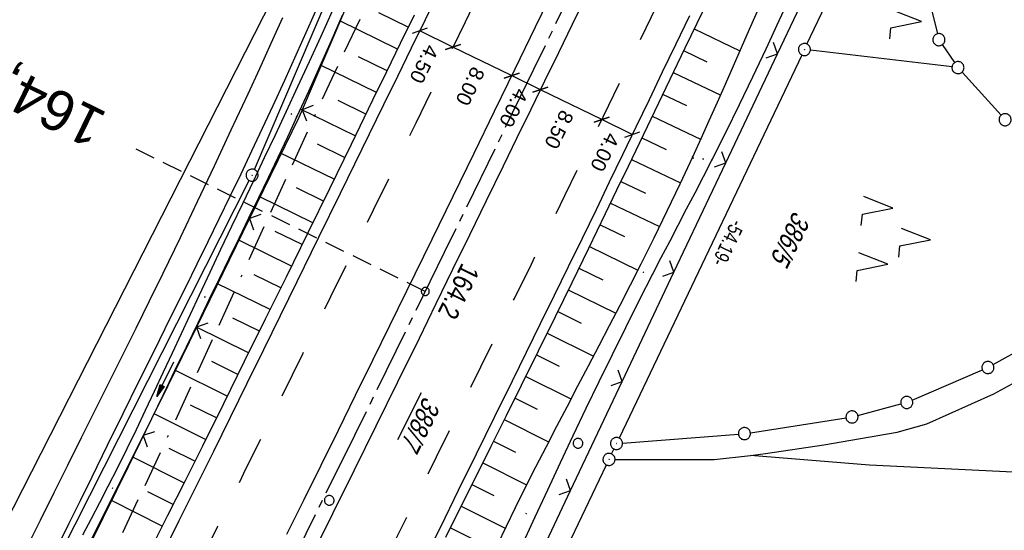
# Model space of a CAD drawing. Extents: x 510037 to 510706, y 460701 to 461658.
# Tile 31 of 34: x 510486 to 510608, y 461425 to 461489. Entities that reach past the tile are written whole.
import ezdxf
from ezdxf.enums import TextEntityAlignment as Align

# ---------------------------------------------------------------- set-up
doc = ezdxf.new("R2010")
doc.units = 0
doc.header["$LTSCALE"] = 10
doc.header["$MEASUREMENT"] = 0
for name, pattern in [('ACAD_ISO16W100', [73, 15, -6.5, 15, -6.5, 15, -7, 1, -7]), ('ACHSE', [5.5, 4, -0.5, 0.5, -0.5]), ('AUSGEZOGEN', [0]), ('LT00', [0]), ('LT02', [0.4, 0.2, -0.2]), ('LT17', [0.15, 0.1, -0.05])]:
    doc.linetypes.add(name, pattern=pattern)
doc.layers.get('0').update_dxf_attribs({"linetype": 'LT00'})
for name, color, linetype in [('--EK_FBR', 1, 'LT00'), ('--EK_ST-93-1', 30, 'LT17'), ('--EL_DFK_AB_L', 21, 'LT00'), ('--EL_DFK_AB_P', 7, 'LT00'), ('-AX-093', 35, 'ACHSE'), ('-ST-93-1', 250, 'LT00'), ('ABSTAND', 8, 'LT00'), ('BAB-KABEL', 220, 'ACAD_ISO16W100'), ('BEMAßUNG', 255, 'Continuous'), ('DFK_AB_FLNR', 7, 'Continuous'), ('DFK_AB_L', 21, 'LT00'), ('DFK_AB_P', 7, 'LT00'), ('DFK_FLUR_NR', 250, 'LT00'), ('DFK_GZPKT', 250, 'LT00'), ('DFK_KATASTER', 250, 'LT00'), ('DFK_NUTZUNG', 250, 'LT00'), ('DFK_VERMPKT', 252, 'LT00'), ('PFEIL', 140, 'AUSGEZOGEN'), ('V108_AFBR_BAB', 250, 'LT00'), ('V108_BOESCH', 250, 'LT00'), ('V108_BOSCHUNG', 250, 'LT00'), ('V108_GRABEN', 250, 'LT00'), ('V108_LG_MARK', 250, 'LT02'), ('V108_PK_GR', 1, 'LT00'), ('V108_ZAUN', 40, 'LT00')]:
    doc.layers.add(name, color=color, linetype=linetype)
doc.styles.add('Arial', font='ARIAL.TTF')
doc.styles.add('Beschrift', font='ARIAL.TTF')
doc.styles.get("Standard").update_dxf_attribs({"font": 'ARIAL.TTF'})

# ---------------------------------------------------------------- blocks, each defined once
blk = doc.blocks.new('SYMB7010')
at = {"color": 0, "linetype": 'ByBlock'}
for points in [[(-0.031408, 0.499213), (-0.093728, 0.49134), (-0.15457, 0.475719), (-0.212975, 0.452595), (-0.268021, 0.422333), (-0.31884, 0.385411), (-0.36463, 0.342411), (-0.40467, 0.29401), (-0.438329, 0.240973), (-0.465074, 0.184136), (-0.484486, 0.124395), (-0.496256, 0.062692), (-0.5002, 0)], [(-0.5002, 0), (-0.496256, -0.062692), (-0.484486, -0.124395), (-0.465075, -0.184136), (-0.438329, -0.240973), (-0.404671, -0.29401), (-0.36463, -0.342411), (-0.31884, -0.385411), (-0.268021, -0.422333), (-0.212975, -0.452595), (-0.154571, -0.475719), (-0.093728, -0.49134), (-0.031408, -0.499213), (0.031408, -0.499213)], [(0.5002, 0), (0.496256, 0.062692), (0.484485, 0.124395), (0.465074, 0.184136), (0.438329, 0.240973), (0.40467, 0.29401), (0.36463, 0.342411), (0.31884, 0.385411), (0.268021, 0.422333), (0.212975, 0.452595), (0.15457, 0.475719), (0.093728, 0.49134), (0.031408, 0.499213), (-0.031408, 0.499213)], [(0.031408, -0.499213), (0.093728, -0.491341), (0.15457, -0.475719), (0.212975, -0.452595), (0.268021, -0.422333), (0.31884, -0.385411), (0.36463, -0.342411), (0.404671, -0.294011), (0.438329, -0.240974), (0.465075, -0.184136), (0.484486, -0.124395), (0.496256, -0.062692), (0.500201, 0)]]:
    blk.add_lwpolyline(points, dxfattribs=at)
blk = doc.blocks.new('SYMB0003')
at = {"color": 0, "linetype": 'ByBlock'}
for p, q in [((-0.015712, 0), (0.010166, 0.012015)), ((0, -0.021257), (-0.015712, 0)), ((0.010166, 0.012015), (0, -0.021257))]:
    blk.add_line(p, q, dxfattribs=at)
for points in [[(-0.031395, 0.499013), (-0.093691, 0.491144), (-0.154509, 0.475528), (-0.21289, 0.452414), (-0.267913, 0.422164), (-0.318712, 0.385257), (-0.364484, 0.342274), (-0.404509, 0.293893), (-0.438154, 0.240877), (-0.464888, 0.184062), (-0.484292, 0.124345), (-0.496058, 0.062667), (-0.5, 0)], [(-0.5, 0), (-0.496058, -0.062667), (-0.484292, -0.124345), (-0.464888, -0.184062), (-0.438154, -0.240877), (-0.404509, -0.293893), (-0.364485, -0.342274), (-0.318712, -0.385257), (-0.267914, -0.422164), (-0.21289, -0.452414), (-0.154509, -0.475529), (-0.093691, -0.491144), (-0.031395, -0.499014), (0.031395, -0.499014)], [(0.5, 0), (0.496057, 0.062667), (0.484292, 0.124345), (0.464888, 0.184062), (0.438153, 0.240877), (0.404509, 0.293893), (0.364484, 0.342274), (0.318712, 0.385257), (0.267913, 0.422164), (0.21289, 0.452414), (0.154509, 0.475528), (0.093691, 0.491144), (0.031395, 0.499013), (-0.031395, 0.499013)], [(0.031395, -0.499014), (0.093691, -0.491144), (0.154509, -0.475529), (0.21289, -0.452414), (0.267914, -0.422164), (0.318712, -0.385257), (0.364485, -0.342274), (0.404509, -0.293893), (0.438154, -0.240877), (0.464889, -0.184062), (0.484292, -0.124345), (0.496058, -0.062667), (0.5, 0)]]:
    blk.add_lwpolyline(points, dxfattribs=at)
blk = doc.blocks.new('SYMB7222')
at = {"color": 0, "linetype": 'ByBlock'}
blk.add_line((0, 0.185), (-0.11, -0.185), dxfattribs=at)
blk.add_lwpolyline([(0.25, -0.185), (0.11, -0.185), (0, 0.185)], dxfattribs=at)
blk = doc.blocks.new('SYMB7221')
at = {"color": 0, "linetype": 'ByBlock'}
for p, q in [((0, 0.435), (-0.11, 0.065)), ((0.11, 0.065), (0, 0.435)), ((0.25, 0.065), (0.11, 0.065)), ((-0.35, -0.065), (-0.46, -0.435)), ((0.35, -0.065), (0.24, -0.435))]:
    blk.add_line(p, q, dxfattribs=at)
for points in [[(-0.1, -0.435), (-0.24, -0.435), (-0.35, -0.065)], [(0.6, -0.435), (0.46, -0.435), (0.35, -0.065)]]:
    blk.add_lwpolyline(points, dxfattribs=at)
blk = doc.blocks.new('_Oblique')
at = {"color": 0, "linetype": 'ByBlock', "lineweight": -2}
blk.add_line((-0.5, -0.5), (0.5, 0.5), dxfattribs=at)
blk = doc.blocks.new('Pfreil3')
at = {"layer": 'PFEIL'}
blk.add_hatch(color=256, dxfattribs=at).paths.add_polyline_path([(-1.55, 0.27), (-1.55, -0.27), (0, 0)])
for p, q in [((-1.55, 0), (-4.83, 0)), ((-1.55, -0.27), (-1.55, 0.27)), ((-1.55, 0.27), (0, 0)), ((0, 0), (-1.55, -0.27))]:
    blk.add_line(p, q, dxfattribs=at)
blk = doc.blocks.new('SYMB0011')
at = {"color": 0, "linetype": 'ByBlock'}
for p, q in [((0.5, 0), (-0.5, 0)), ((0, 0.5), (0, -0.5))]:
    blk.add_line(p, q, dxfattribs=at)
blk = doc.blocks.new('SYMB0024')
at = {"color": 0, "linetype": 'ByBlock'}
for p, q in [((-0.5, 0.5), (0, 0)), ((0, 0), (0.5, 0.5))]:
    blk.add_line(p, q, dxfattribs=at)
blk = doc.blocks.new('SYMB2')
at = {"color": 0, "linetype": 'ByBlock', "flags": 128}
for points in [[(-0.031395, 0.499013), (-0.093691, 0.491144), (-0.154509, 0.475528), (-0.21289, 0.452414), (-0.267913, 0.422164), (-0.318712, 0.385257), (-0.364484, 0.342274), (-0.404509, 0.293893), (-0.438154, 0.240877), (-0.464888, 0.184062), (-0.484292, 0.124345), (-0.496058, 0.062667), (-0.5, 0)], [(-0.5, 0), (-0.496058, -0.062667), (-0.484292, -0.124345), (-0.464888, -0.184062), (-0.438154, -0.240877), (-0.404509, -0.293893), (-0.364485, -0.342274), (-0.318712, -0.385257), (-0.267914, -0.422164), (-0.21289, -0.452414), (-0.154509, -0.475529), (-0.093691, -0.491144), (-0.031395, -0.499014), (0.031395, -0.499014)], [(0.5, 0), (0.496057, 0.062667), (0.484292, 0.124345), (0.464888, 0.184062), (0.438153, 0.240877), (0.404509, 0.293893), (0.364484, 0.342274), (0.318712, 0.385257), (0.267913, 0.422164), (0.21289, 0.452414), (0.154509, 0.475528), (0.093691, 0.491144), (0.031395, 0.499013), (-0.031395, 0.499013)], [(0.031395, -0.499014), (0.093691, -0.491144), (0.154509, -0.475529), (0.21289, -0.452414), (0.267914, -0.422164), (0.318712, -0.385257), (0.364485, -0.342274), (0.404509, -0.293893), (0.438154, -0.240877), (0.464889, -0.184062), (0.484292, -0.124345), (0.496058, -0.062667), (0.5, 0)]]:
    blk.add_lwpolyline(points, dxfattribs=at)

msp = doc.modelspace()

# ---------------------------------------------------------------- linework, layer by layer
at = {"layer": '--EK_FBR', "color": 0}
for points in [[(510552.04, 461493.14), (510549.5, 461487.92), (510546.96, 461482.7), (510544.42, 461477.47), (510541.88, 461472.25), (510536.66, 461461.55), (510531.43, 461450.86), (510529.3, 461446.52), (510527.17, 461442.18), (510525.03, 461437.84), (510522.89, 461433.5), (510520.75, 461429.17), (510518.64, 461424.93)], [(510537.54, 461492.33), (510535.83, 461488.81), (510534.12, 461485.3), (510532.4, 461481.79), (510530.69, 461478.27), (510528, 461472.78), (510525.31, 461467.29), (510522.61, 461461.81), (510519.92, 461456.32), (510517.85, 461452.1), (510515.78, 461447.88), (510513.71, 461443.67), (510511.63, 461439.45), (510509.55, 461435.24), (510507.41, 461430.94), (510505.27, 461426.64), (510503.13, 461422.34)], [(510555.81, 461491.78), (510554.1, 461488.25), (510552.39, 461484.73), (510550.67, 461481.21), (510548.95, 461477.69), (510547.23, 461474.17), (510545.51, 461470.65), (510543.42, 461466.38), (510541.34, 461462.1), (510539.25, 461457.83), (510537.17, 461453.56), (510535.08, 461449.28), (510532.41, 461443.83), (510529.73, 461438.38), (510527.04, 461432.94), (510524.34, 461427.5), (510522.22, 461423.24)], [(510568.66, 461489.31), (510566.93, 461485.74), (510565.28, 461482.33), (510563.64, 461478.91), (510562, 461475.5), (510560.36, 461472.08), (510558.71, 461468.67), (510557.06, 461465.26), (510555.34, 461461.7), (510553.61, 461458.16), (510551.87, 461454.61), (510550.13, 461451.07), (510548.39, 461447.53), (510546.65, 461443.98), (510544.42, 461439.45), (510542.19, 461434.92), (510539.96, 461430.39), (510537.73, 461425.86), (510535.49, 461421.33)]]:
    msp.add_lwpolyline(points, dxfattribs=at)
at = {"layer": '--EK_FBR'}
for points in [[(510522.6, 461490.73), (510521.21, 461487.58), (510519.8, 461484.43), (510518.38, 461481.29), (510516.93, 461478.15), (510515.62, 461475.33), (510514.29, 461472.51), (510512.94, 461469.69), (510511.59, 461466.89), (510510.23, 461464.08), (510508.86, 461461.28), (510507.48, 461458.48), (510506.11, 461455.68), (510504.16, 461451.74), (510502.22, 461447.81), (510500.27, 461443.87), (510498.32, 461439.93), (510496.38, 461435.99), (510494.44, 461432.05), (510493, 461429.12), (510491.56, 461426.2), (510490.12, 461423.27)], [(510518.13, 461489.06), (510516.7, 461485.9), (510515.26, 461482.75), (510513.81, 461479.61), (510511.73, 461475.14), (510509.64, 461470.67), (510507.53, 461466.22), (510505.41, 461461.77), (510503.26, 461457.33), (510501.59, 461453.92), (510499.92, 461450.52), (510498.23, 461447.11), (510496.54, 461443.72), (510494.84, 461440.32), (510493.15, 461436.92), (510491.45, 461433.52), (510489.74, 461430.11), (510488.04, 461426.69), (510486.34, 461423.27)]]:
    msp.add_lwpolyline(points, dxfattribs=at)
at = {"layer": '--EK_ST-93-1', "ltscale": 2.5}
msp.add_line((510535.86, 461455.11), (510499.96, 461472.76), dxfattribs=at)
at = {"layer": '--EL_DFK_AB_L'}
for p, q in [((510514.64, 461470.23), (510569.07, 461597.68)), ((510583.25, 461485.82), (510594.16, 461508.64)), ((510582.61, 461484.46), (510559.92, 461436.91)), ((510460.75, 461363.83), (510514.01, 461468.87)), ((510558.99, 461434.94), (510559.28, 461435.55)), ((510519.95, 461353.41), (510558.35, 461433.58))]:
    msp.add_line(p, q, dxfattribs=at)
at = {"layer": '-AX-093', "ltscale": 0.2}
msp.add_lwpolyline([(510597.42, 461583.56), (510592.91, 461573.91), (510582.11, 461551.05), (510571.25, 461528.21), (510560.31, 461505.42), (510549.3, 461482.65), (510538.22, 461459.93), (510527.07, 461437.23), (510515.84, 461414.58)], dxfattribs=at)
at = {"layer": 'BAB-KABEL', "ltscale": 0.03, "flags": 128}
msp.add_lwpolyline([(510574.85, 461594.8), (510569.71, 461582.7), (510561.2, 461562.13), (510551.36, 461540.29), (510542.35, 461520.11), (510533.34, 461500.77), (510523.92, 461480.84), (510512.92, 461456.78), (510503.17, 461435.53), (510491.52, 461410.89), (510474.15, 461375.68), (510470.86, 461368.07), (510456.67, 461345.86), (510442.11, 461335.81), (510432.93, 461329.47), (510418.52, 461314.17), (510414.45, 461310.68), (510392.53, 461293.88), (510391.47, 461292.79), (510384.56, 461284.24), (510370.44, 461266.05), (510358.86, 461249.2), (510349.55, 461235.4), (510346.85, 461229.52), (510339.04, 461212.72), (510332.43, 461196.67), (510327.78, 461184.21), (510324.16, 461168.35), (510321.56, 461140.5), (510321.11, 461134.95), (510320.21, 461121.15), (510318.96, 461109.13), (510317.77, 461098.77), (510314, 461086.18), (510307.39, 461063.51), (510303.81, 461056.08), (510295.35, 461038.15), (510284.52, 461019.14), (510277.08, 461005.45), (510269.64, 460991.86), (510259.08, 460974.13), (510247.23, 460955.03), (510235.38, 460934.18), (510229.77, 460924.43), (510224.09, 460914.63), (510217.2, 460902.58), (510206.18, 460883.31), (510199.39, 460872.01), (510196.63, 460864.65), (510190.02, 460847.77), (510183.49, 460836.65), (510180.01, 460830.87), (510176.15, 460823.97), (510174.5, 460821.68), (510167.06, 460811.48), (510163.85, 460807.73), (510158.7, 460798.44), (510145.59, 460775.75), (510145.51, 460775.62), (510145.34, 460775.34)], dxfattribs=at)
at = {"layer": 'BEMAßUNG'}
for p, q in [((510539.29, 461485.45), (510535.17, 461487.46)), ((510546.57, 461481.9), (510539.29, 461485.45)), ((510550.16, 461480.16), (510546.57, 461481.9)), ((510557.77, 461476.44), (510550.16, 461480.16)), ((510561.56, 461474.6), (510557.77, 461476.44))]:
    msp.add_line(p, q, dxfattribs=at)
at = {"layer": 'DFK_AB_L'}
for p, q in [((510514.64, 461470.23), (510569.07, 461597.68)), ((510583.25, 461485.82), (510594.16, 461508.64)), ((510582.61, 461484.46), (510559.92, 461436.91)), ((510460.75, 461363.83), (510514.01, 461468.87)), ((510558.99, 461434.94), (510559.28, 461435.55)), ((510519.95, 461353.41), (510558.35, 461433.58))]:
    msp.add_line(p, q, dxfattribs=at)
at = {"layer": 'DFK_KATASTER'}
for p, q in [((510595.85, 461501.89), (510599.45, 461487.1)), ((510483.56, 461426.03), (510517.14, 461491.98)), ((510600.05, 461485.75), (510601.58, 461483.52)), ((510601.26, 461482.99), (510583.68, 461485.05)), ((510607.35, 461476.99), (510602.5, 461482.34)), ((510606.38, 461446.04), (510620.45, 461453.87)), ((510606.46, 461442.4), (510621.48, 461450.61)), ((510596.33, 461441.63), (510605.03, 461445.37)), ((510598.14, 461438.66), (510606.46, 461442.4)), ((510589.57, 461439.72), (510594.92, 461441.14)), ((510576.22, 461437.57), (510588.1, 461439.41)), ((510594.43, 461437.64), (510598.14, 461438.66)), ((510560.35, 461436.29), (510574.73, 461437.4)), ((510585.34, 461436.08), (510594.43, 461437.64)), ((510578.09, 461434.99), (510585.34, 461436.08)), ((510559.42, 461434.26), (510571.73, 461434.25)), ((510571.73, 461434.25), (510576.25, 461434.75)), ((510576.25, 461434.75), (510578.09, 461434.99)), ((510591.01, 461433.55), (510576.25, 461434.75)), ((510619.3, 461432.16), (510591.01, 461433.55))]:
    msp.add_line(p, q, dxfattribs=at)
at = {"layer": 'V108_AFBR_BAB', "color": 2}
for points in [[(510552.04, 461493.14), (510549.5, 461487.92), (510546.96, 461482.7), (510544.42, 461477.47), (510541.88, 461472.25), (510536.66, 461461.55), (510531.43, 461450.86), (510529.3, 461446.52), (510527.17, 461442.18), (510525.03, 461437.84), (510522.89, 461433.5), (510520.75, 461429.17), (510518.64, 461424.93)], [(510537.54, 461492.33), (510535.83, 461488.81), (510534.12, 461485.3), (510532.4, 461481.79), (510530.69, 461478.27), (510528, 461472.78), (510525.31, 461467.29), (510522.61, 461461.81), (510519.92, 461456.32), (510517.85, 461452.1), (510515.78, 461447.88), (510513.71, 461443.67), (510511.63, 461439.45), (510509.55, 461435.24), (510507.41, 461430.94), (510505.27, 461426.64), (510503.13, 461422.34)], [(510555.81, 461491.78), (510554.1, 461488.25), (510552.39, 461484.73), (510550.67, 461481.21), (510548.95, 461477.69), (510547.23, 461474.17), (510545.51, 461470.65), (510543.42, 461466.38), (510541.34, 461462.1), (510539.25, 461457.83), (510537.17, 461453.56), (510535.08, 461449.28), (510532.41, 461443.83), (510529.73, 461438.38), (510527.04, 461432.94), (510524.34, 461427.5), (510522.22, 461423.24)], [(510568.66, 461489.31), (510566.93, 461485.74), (510565.28, 461482.33), (510563.64, 461478.91), (510562, 461475.5), (510560.36, 461472.08), (510558.71, 461468.67), (510557.06, 461465.26), (510555.34, 461461.7), (510553.61, 461458.16), (510551.87, 461454.61), (510550.13, 461451.07), (510548.39, 461447.53), (510546.65, 461443.98), (510544.42, 461439.45), (510542.19, 461434.92), (510539.96, 461430.39), (510537.73, 461425.86), (510535.49, 461421.33)]]:
    msp.add_lwpolyline(points, dxfattribs=at)
at = {"layer": 'V108_AFBR_BAB'}
for points in [[(510522.6, 461490.73), (510521.21, 461487.58), (510519.8, 461484.43), (510518.38, 461481.29), (510516.93, 461478.15), (510515.62, 461475.33), (510514.29, 461472.51), (510512.94, 461469.69), (510511.59, 461466.89), (510510.23, 461464.08), (510508.86, 461461.28), (510507.48, 461458.48), (510506.11, 461455.68), (510504.16, 461451.74), (510502.22, 461447.81), (510500.27, 461443.87), (510498.32, 461439.93), (510496.38, 461435.99), (510494.44, 461432.05), (510493, 461429.12), (510491.56, 461426.2), (510490.12, 461423.27)], [(510518.13, 461489.06), (510516.7, 461485.9), (510515.26, 461482.75), (510513.81, 461479.61), (510511.73, 461475.14), (510509.64, 461470.67), (510507.53, 461466.22), (510505.41, 461461.77), (510503.26, 461457.33), (510501.59, 461453.92), (510499.92, 461450.52), (510498.23, 461447.11), (510496.54, 461443.72), (510494.84, 461440.32), (510493.15, 461436.92), (510491.45, 461433.52), (510489.74, 461430.11), (510488.04, 461426.69), (510486.34, 461423.27)]]:
    msp.add_lwpolyline(points, dxfattribs=at)
at = {"layer": 'V108_BOESCH'}
for points in [[(510571.03, 461491.39), (510569.56, 461488.36), (510568.08, 461485.32), (510566.67, 461482.38), (510565.26, 461479.44), (510563.85, 461476.5), (510562.44, 461473.55), (510561.03, 461470.61), (510559.62, 461467.67), (510558.21, 461464.73), (510556.14, 461460.46), (510554.06, 461456.2), (510551.97, 461451.94), (510549.88, 461447.69), (510547.77, 461443.44), (510545.9, 461439.66), (510544.01, 461435.88), (510542.13, 461432.11), (510540.25, 461428.33), (510538.37, 461424.55)], [(510534.46, 461489.41), (510532.75, 461485.88), (510531.04, 461482.36), (510529.32, 461478.84), (510526.65, 461473.35), (510523.96, 461467.86), (510521.27, 461462.38), (510518.57, 461456.9), (510515.98, 461451.65), (510513.39, 461446.4), (510510.79, 461441.16), (510508.19, 461435.92), (510506.03, 461431.61), (510503.87, 461427.29), (510501.71, 461422.98)]]:
    msp.add_lwpolyline(points, dxfattribs=at)
at = {"layer": 'V108_BOSCHUNG'}
for p, q in [((510533.73, 461487.9), (510530.09, 461489.68)), ((510532.42, 461485.2), (510525.26, 461488.71)), ((510569.25, 461487.73), (510574.9, 461484.97)), ((510531.11, 461482.51), (510527.58, 461484.24)), ((510567.94, 461485.02), (510570.82, 461483.63)), ((510529.8, 461479.81), (510522.83, 461483.22)), ((510566.63, 461482.31), (510572.49, 461479.5)), ((510565.33, 461479.59), (510568.31, 461478.18)), ((510528.48, 461477.11), (510525.04, 461478.8)), ((510527.17, 461474.42), (510520.35, 461477.75)), ((510564.03, 461476.89), (510570.05, 461474.03)), ((510525.85, 461471.72), (510522.47, 461473.38)), ((510562.74, 461474.18), (510565.77, 461472.74)), ((510524.53, 461469.03), (510517.81, 461472.32)), ((510561.45, 461471.48), (510567.54, 461468.58)), ((510560.15, 461468.77), (510563.2, 461467.32)), ((510523.21, 461466.33), (510519.87, 461467.97)), ((510521.89, 461463.64), (510515.23, 461466.9)), ((510558.85, 461466.08), (510564.94, 461463.16)), ((510557.56, 461463.38), (510560.58, 461461.92)), ((510520.56, 461460.95), (510517.24, 461462.57)), ((510519.24, 461458.26), (510512.61, 461461.5)), ((510556.25, 461460.7), (510562.26, 461457.76)), ((510554.94, 461458), (510557.92, 461456.54)), ((510516.59, 461452.87), (510509.99, 461456.1)), ((510517.91, 461455.56), (510514.61, 461457.18)), ((510553.62, 461455.3), (510559.52, 461452.42)), ((510552.3, 461452.61), (510555.22, 461451.19)), ((510515.26, 461450.18), (510511.97, 461451.79)), ((510513.93, 461447.49), (510507.38, 461450.7)), ((510550.98, 461449.93), (510556.74, 461447.09)), ((510512.6, 461444.79), (510509.34, 461446.4)), ((510549.66, 461447.25), (510552.5, 461445.84)), ((510511.26, 461442.1), (510504.78, 461445.32)), ((510548.33, 461444.57), (510553.94, 461441.76)), ((510547, 461441.88), (510549.77, 461440.49)), ((510509.92, 461439.4), (510506.7, 461441.01)), ((510508.58, 461436.71), (510502.18, 461439.92)), ((510545.66, 461439.2), (510551.17, 461436.44)), ((510544.33, 461436.51), (510547.06, 461435.14)), ((510507.24, 461434.03), (510504.06, 461435.63)), ((510505.9, 461431.34), (510499.56, 461434.53)), ((510542.99, 461433.82), (510548.44, 461431.09)), ((510541.65, 461431.14), (510544.38, 461429.77)), ((510503.21, 461425.98), (510496.91, 461429.14)), ((510504.56, 461428.66), (510501.4, 461430.25)), ((510540.31, 461428.45), (510545.79, 461425.71)), ((510538.98, 461425.77), (510541.74, 461424.39))]:
    msp.add_line(p, q, dxfattribs=at)
at = {"layer": 'V108_GRABEN'}
for points in [[(510548.3, 461424.51), (510549.5, 461427.11), (510551.07, 461430.49), (510552.65, 461433.87), (510554.24, 461437.24), (510555.85, 461440.6), (510557.46, 461443.95), (510559.1, 461447.3), (510560.75, 461450.64), (510562.42, 461453.97), (510564.12, 461457.28), (510565.16, 461459.31), (510566.21, 461461.32), (510567.26, 461463.34), (510568.31, 461465.35), (510569.36, 461467.37), (510570.4, 461469.39), (510571.44, 461471.42), (510573.16, 461474.85), (510574.86, 461478.3), (510576.53, 461481.76), (510578.17, 461485.24), (510579.8, 461488.73), (510581.4, 461492.23)], [(510493.33, 461424.9), (510494.4, 461426.91), (510495.46, 461428.91), (510496.5, 461430.93), (510497.69, 461433.27), (510498.86, 461435.63), (510500, 461437.99), (510501.14, 461440.37), (510502.26, 461442.74), (510503.37, 461445.13), (510504.48, 461447.51), (510505.59, 461449.9), (510506.7, 461452.28), (510507.81, 461454.67), (510509.15, 461457.52), (510510.49, 461460.36), (510511.85, 461463.2), (510513.2, 461466.04), (510514.56, 461468.89), (510515.91, 461471.73), (510517.26, 461474.57), (510518.6, 461477.42), (510520.05, 461480.54), (510521.5, 461483.67), (510522.92, 461486.81), (510524.33, 461489.95)], [(510525.55, 461489.38), (510524.17, 461486.23), (510522.77, 461483.08), (510521.35, 461479.94), (510519.91, 461476.81), (510518.74, 461474.28), (510517.54, 461471.75), (510516.34, 461469.23), (510515.14, 461466.72), (510513.92, 461464.2), (510512.7, 461461.69), (510511.48, 461459.18), (510510.26, 461456.66), (510509.04, 461454.15), (510507.61, 461451.18), (510506.17, 461448.21), (510504.74, 461445.24), (510503.31, 461442.26), (510501.87, 461439.29), (510500.43, 461436.32), (510498.99, 461433.35), (510497.53, 461430.39), (510495.87, 461427.04), (510494.19, 461423.68)], [(510577.06, 461489.88), (510576.06, 461487.61), (510575.07, 461485.35), (510574.07, 461483.09), (510573.08, 461480.82), (510572.08, 461478.56), (510571.08, 461476.3), (510570.06, 461474.04), (510569.04, 461471.79), (510567.47, 461468.43), (510565.87, 461465.07), (510564.24, 461461.73), (510562.59, 461458.41), (510561.31, 461455.89), (510560.01, 461453.37), (510558.71, 461450.86), (510557.4, 461448.35), (510556.08, 461445.85), (510554.77, 461443.34), (510553.46, 461440.83), (510552.15, 461438.33), (510550.85, 461435.81), (510549.56, 461433.3), (510548.28, 461430.77), (510547.03, 461428.24), (510545.9, 461425.93), (510544.79, 461423.61)]]:
    msp.add_lwpolyline(points, dxfattribs=at)
at = {"layer": 'V108_LG_MARK', "ltscale": 3, "flags": 128}
for points in [[(510588.24, 461588.13), (510587.5, 461586.54), (510585.8, 461582.91), (510583.75, 461578.54), (510581.7, 461574.18), (510579.65, 461569.81), (510577.6, 461565.44), (510575.55, 461561.08), (510572.16, 461553.92), (510568.77, 461546.77), (510565.36, 461539.62), (510563.28, 461535.27), (510561.19, 461530.91), (510559.1, 461526.56), (510557.01, 461522.21), (510554.92, 461517.85), (510552.92, 461513.67), (510550.91, 461509.48), (510548.9, 461505.3), (510546.89, 461501.11), (510544.87, 461496.93), (510542.84, 461492.74), (510540.81, 461488.55), (510538.76, 461484.36), (510536.72, 461480.18), (510534.67, 461475.99), (510532.04, 461470.6), (510529.4, 461465.21), (510526.76, 461459.82), (510524.11, 461454.43), (510520.61, 461447.32), (510517.11, 461440.21), (510513.6, 461433.11), (510510.06, 461425.94), (510506.51, 461418.78), (510502.96, 461411.61), (510500.87, 461407.4), (510498.78, 461403.2), (510496.69, 461398.99), (510494.58, 461394.79), (510492.48, 461390.59), (510490.86, 461387.39), (510489.25, 461384.19), (510487.63, 461381), (510486.01, 461377.81)], [(510514.83, 461389.51), (510516.43, 461392.69), (510518.04, 461395.87), (510519.63, 461399.05), (510521.23, 461402.24), (510523.35, 461406.47), (510525.46, 461410.71), (510527.56, 461414.95), (510529.66, 461419.19), (510531.76, 461423.44), (510534.51, 461429.01), (510537.26, 461434.59), (510540, 461440.17), (510542.75, 461445.74), (510544.85, 461449.99), (510546.94, 461454.25), (510549.03, 461458.5), (510551.12, 461462.76), (510553.2, 461467.01), (510555.22, 461471.17), (510557.24, 461475.33), (510559.25, 461479.5), (510561.26, 461483.66), (510563.27, 461487.83), (510566.66, 461494.87), (510570.06, 461501.91), (510573.45, 461508.96), (510575.51, 461513.24), (510577.58, 461517.52), (510579.63, 461521.8), (510581.69, 461526.09), (510583.74, 461530.37), (510585.81, 461534.73), (510587.88, 461539.09), (510589.95, 461543.46), (510592.01, 461547.83), (510594.07, 461552.19), (510604.41, 461574.18), (510606.66, 461578.96)]]:
    msp.add_lwpolyline(points, dxfattribs=at)
at = {"layer": 'V108_ZAUN'}
for p, q in [((510526.46, 461491.45), (510520.56, 461477.66)), ((510573.16, 461471.06), (510579.58, 461484.62)), ((510566.74, 461457.5), (510573.16, 461471.06)), ((510514.03, 461464.16), (510507.46, 461450.68)), ((510560.32, 461443.94), (510566.74, 461457.5)), ((510553.9, 461430.39), (510560.32, 461443.94)), ((510500.84, 461437.21), (510494.14, 461423.79))]:
    msp.add_line(p, q, dxfattribs=at)
for points in [[(510579.58, 461484.62), (510584.46, 461494.93), (510586.07, 461498.14)], [(510520.56, 461477.66), (510520.14, 461476.69), (510514.03, 461464.16)], [(510507.46, 461450.68), (510503, 461441.54), (510500.84, 461437.21)], [(510547.52, 461416.81), (510551.58, 461425.48), (510553.9, 461430.39)]]:
    msp.add_lwpolyline(points, dxfattribs=at)

# ---------------------------------------------------------------- block references
at = {"layer": '--EL_DFK_AB_P', "xscale": 1.500000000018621, "yscale": 1.5, "zscale": 1.5, "rotation": 264.7377099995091}
for p in [(510582.93, 461485.14), (510514.35, 461469.54), (510559.6, 461436.23), (510558.67, 461434.26)]:
    msp.add_blockref('SYMB0003', p, dxfattribs=at)
at = {"layer": '-ST-93-1', "rotation": 274.1956499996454}
msp.add_blockref('SYMB2', (510535.86, 461455.11), dxfattribs=at)
at = {"layer": 'BEMAßUNG', "xscale": 1.4, "yscale": 1.4, "zscale": 1.4}
for p, rotation in [((510535.17, 461487.46), 154.0132230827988), ((510539.29, 461485.45), 154.0132230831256), ((510539.29, 461485.45), 334.0132230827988), ((510546.57, 461481.9), 154.0132230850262), ((510546.57, 461481.9), 334.0132230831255), ((510550.16, 461480.16), 154.0132230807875), ((510550.16, 461480.16), 334.0132230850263), ((510557.77, 461476.44), 154.0132230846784), ((510557.77, 461476.44), 334.0132230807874), ((510561.56, 461474.6), 334.0132230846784)]:
    msp.add_blockref('_Oblique', p, dxfattribs=dict(at, rotation=rotation))
at = {"layer": 'DFK_AB_P', "xscale": 1.500000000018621, "yscale": 1.5, "zscale": 1.5, "rotation": 264.7377099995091}
for p in [(510582.93, 461485.14), (510514.35, 461469.54), (510559.6, 461436.23), (510558.67, 461434.26)]:
    msp.add_blockref('SYMB0003', p, dxfattribs=at)
at = {"layer": 'DFK_GZPKT', "xscale": 1.500000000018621, "yscale": 1.5, "zscale": 1.5, "rotation": 264.7377099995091}
for p in [(510599.63, 461486.37), (510602, 461482.9), (510607.85, 461476.43), (510605.72, 461445.67), (510595.64, 461441.33), (510588.84, 461439.53), (510575.48, 461437.46)]:
    msp.add_blockref('SYMB7010', p, dxfattribs=at)
at = {"layer": 'DFK_NUTZUNG', "xscale": 10.00000000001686, "yscale": 10, "zscale": 10, "rotation": 264.7377100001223}
for name, p in [('SYMB7222', (510595.62, 461488.78)), ('SYMB7221', (510594.24, 461461.91))]:
    msp.add_blockref(name, p, dxfattribs=at)
at = {"layer": 'DFK_VERMPKT', "xscale": 1.200000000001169, "yscale": 1.200000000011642, "zscale": 1.2, "rotation": 264.7377100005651}
for p in [(510554.82, 461436.26), (510523.94, 461429.18)]:
    msp.add_blockref('SYMB7010', p, dxfattribs=at)
at = {"layer": 'PFEIL', "rotation": 243.6688055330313}
msp.add_blockref('Pfreil3', (510502.51, 461442.05), dxfattribs=at)
at = {"layer": 'V108_PK_GR', "xscale": 0.09999999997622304, "yscale": 0.09999999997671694, "zscale": 0.1, "rotation": 243.5238000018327}
for p in [(510518.6, 461477.42), (510519.26, 461477.13), (510519.91, 461476.81), (510569.04, 461471.79), (510569.15, 461471.67), (510570.38, 461471.55), (510571.44, 461471.42), (510562.59, 461458.41), (510562.96, 461457.49), (510564.12, 461457.28), (510507.81, 461454.67), (510508.51, 461454.41), (510509.04, 461454.15), (510496.5, 461430.93), (510497.05, 461430.68), (510497.53, 461430.39), (510547.03, 461428.24), (510548.4, 461427.54), (510549.5, 461427.11)]:
    msp.add_blockref('SYMB0011', p, dxfattribs=at)
at = {"layer": 'V108_ZAUN', "yscale": 2.099999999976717, "zscale": 2.1}
for p, xscale, rotation in [((510579.58, 461484.62), 2.100000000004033, 64.66040000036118), ((510520.56, 461477.66), 2.100000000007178, 246.8337900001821), ((510573.16, 461471.06), 2.100000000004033, 64.66040000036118), ((510514.03, 461464.16), 2.100000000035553, 243.9994199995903), ((510566.74, 461457.5), 2.100000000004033, 64.66040000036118), ((510507.46, 461450.68), 2.100000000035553, 243.9994199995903), ((510560.32, 461443.94), 2.100000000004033, 64.66040000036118), ((510500.84, 461437.21), 2.100000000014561, 243.4748400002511), ((510553.9, 461430.39), 2.100000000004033, 64.66040000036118)]:
    msp.add_blockref('SYMB0024', p, dxfattribs=dict(at, xscale=xscale, rotation=rotation))

# ---------------------------------------------------------------- texts
at = {"layer": '--EK_ST-93-1', "style": 'Beschrift'}
msp.add_text('164,200', height=5, rotation=-206.1221, dxfattribs=at).set_placement((510495.47, 461474.96), align=Align.MIDDLE_LEFT)
at = {"layer": '-ST-93-1', "style": 'Beschrift', "width": 0.8}
msp.add_text('  164.2', height=2.5, rotation=-116.124, dxfattribs=at).set_placement((510541.12, 461460.17))
at = {"layer": 'ABSTAND', "width": 0.75}
msp.add_text(' -54.19-', height=1.8, rotation=-115.5024, dxfattribs=at).set_placement((510574.19, 461464.64))
at = {"layer": 'BEMAßUNG', "char_height": 1.8, "attachment_point": 5, "rotation": 244.0132, "style": 'Arial'}
for s, insert in [('\\A1;4.50', (510535.71, 461483.34)), ('\\A1;8.00', (510541.43, 461480.59)), ('\\A1;4.00', (510546.84, 461477.91)), ('\\A1;8.50', (510552.46, 461475.21)), ('\\A1;4.00', (510558.15, 461472.4))]:
    msp.add_mtext(s, dxfattribs=dict(at, insert=insert))
at = {"layer": 'DFK_AB_FLNR', "oblique": 13.754, "width": 0.75}
msp.add_text('%%U388/7', height=2.5, rotation=243.5238, dxfattribs=at).set_placement((510535.74, 461442.21))
at = {"layer": 'DFK_FLUR_NR', "oblique": 13.754, "width": 0.75}
msp.add_text('386/5', height=2.5, rotation=243.5238, dxfattribs=at).set_placement((510581.64, 461465.22))

doc.saveas('drawing.dxf')
